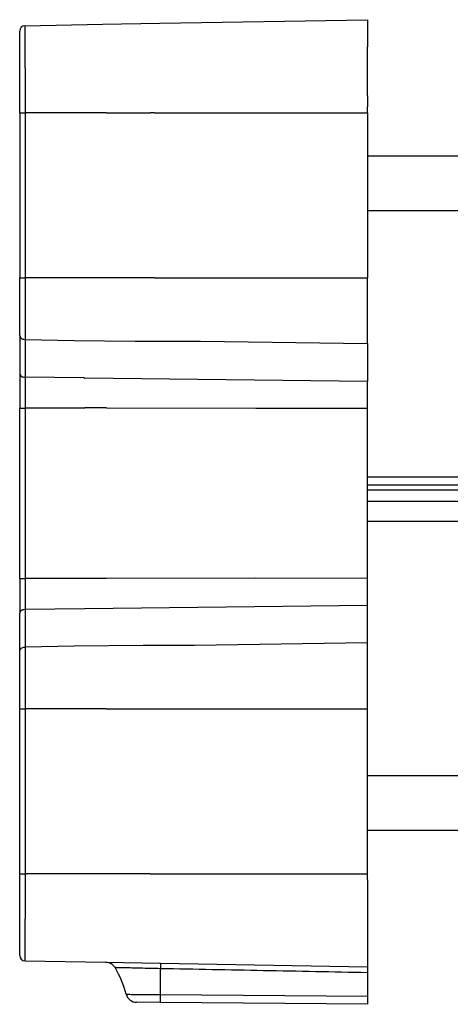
# Model space of a CAD drawing. Header units: millimetres. Extents: x -286 to 97, y 76 to 166.
# Tile 1 of 7: x -286 to -246, y 76 to 166. Entities that reach past the tile are written whole.
import ezdxf

# ---------------------------------------------------------------- set-up
doc = ezdxf.new("R2010")
doc.units = ezdxf.units.MM

# ---------------------------------------------------------------- blocks, each defined once
blk = doc.blocks.new('Typenschild-S60-PSU-Kopie-L5_0007851-schwarz__16', base_point=(-280.188, 112.129))
at = {"color": 1, "linetype": 'Continuous'}
for p, q in [((-280.138, 133.312), (-280.188, 133.335)), ((-280.138, 133.312), (-280.088, 133.312)), ((-280.138, 112.129), (-280.088, 112.129))]:
    blk.add_line(p, q, dxfattribs=at)
blk = doc.blocks.new('Typenschild-S60-PSU__17', base_point=(-280.138, 112.129))
at = {"color": 1, "linetype": 'Continuous'}
for p, q in [((-280.138, 133.312), (-280.088, 133.312)), ((-280.138, 112.129), (-280.088, 112.129))]:
    blk.add_line(p, q, dxfattribs=at)
blk = doc.blocks.new('Rueckplatte__18', base_point=(-280.088, 102.904))
at = {"color": 1, "linetype": 'Continuous'}
for p, q in [((-278.088, 142.538), (-280.088, 142.538)), ((-278.088, 130.567), (-280.088, 130.567)), ((-278.088, 114.874), (-280.088, 114.874)), ((-278.088, 102.904), (-280.088, 102.904))]:
    blk.add_line(p, q, dxfattribs=at)
blk = doc.blocks.new('Gehaeuseschale-oben-L5_0007875-schwarz__20', base_point=(-254.088, 121.972))
at = {"color": 7, "linetype": 'Continuous'}
for p, q in [((-236.25, 153.721), (-254.088, 153.721)), ((-254.088, 124.221), (35.912, 124.221))]:
    blk.add_line(p, q, dxfattribs=at)
at = {"color": 1, "linetype": 'Continuous'}
for p, q in [((-254.088, 148.721), (35.912, 148.721)), ((35.912, 121.972), (-254.088, 121.972))]:
    blk.add_line(p, q, dxfattribs=at)
blk = doc.blocks.new('Gehaeuseschale-oben__21', base_point=(-254.088, 121.972))
at = {"color": 7, "linetype": 'Continuous'}
for p, q in [((-236.25, 153.721), (-254.088, 153.721)), ((-254.088, 124.221), (35.912, 124.221))]:
    blk.add_line(p, q, dxfattribs=at)
at = {"color": 1, "linetype": 'Continuous'}
for p, q in [((-254.088, 148.721), (35.912, 148.721)), ((35.912, 121.972), (-254.088, 121.972))]:
    blk.add_line(p, q, dxfattribs=at)
blk = doc.blocks.new('Gehaeuseschale-unten__22', base_point=(-254.088, 91.721))
at = {"color": 1, "linetype": 'Continuous'}
for p, q in [((35.912, 123.469), (-254.088, 123.469)), ((-254.088, 123.045), (35.912, 123.045)), ((35.912, 121.972), (-254.088, 121.972)), ((-254.088, 120.144), (32.112, 120.157)), ((-243.159, 96.721), (-254.088, 96.721))]:
    blk.add_line(p, q, dxfattribs=at)
at = {"color": 7, "linetype": 'Continuous'}
blk.add_line((-245.338, 91.721), (-254.088, 91.721), dxfattribs=at)
blk = doc.blocks.new('Gehaeuseschale-unten-L5_0007876-schwarz__23', base_point=(-254.088, 91.721))
at = {"color": 1, "linetype": 'Continuous'}
for p, q in [((35.912, 123.469), (-254.088, 123.469)), ((-254.088, 123.045), (35.912, 123.045)), ((35.912, 121.972), (-254.088, 121.972)), ((-254.088, 120.144), (32.112, 120.157)), ((-243.159, 96.721), (-254.088, 96.721))]:
    blk.add_line(p, q, dxfattribs=at)
at = {"color": 7, "linetype": 'Continuous'}
blk.add_line((-245.338, 91.721), (-254.088, 91.721), dxfattribs=at)
blk = doc.blocks.new('Verbindungsteil__26', base_point=(-286.088, 75.721))
at = {"color": 7, "linetype": 'Continuous'}
for p, q in [((-285.597, 165.729), (-278.459, 165.854)), ((-278.459, 165.854), (-273.208, 165.946)), ((-273.208, 165.946), (-254.088, 166.279)), ((-254.088, 166.279), (-254.088, 165.448)), ((-286.088, 163.03), (-286.088, 165.229)), ((-254.088, 165.448), (-254.088, 163.773)), ((-286.088, 160.995), (-286.088, 163.03)), ((-254.088, 163.472), (-254.088, 163.773)), ((-254.088, 162.721), (-254.088, 163.472)), ((-254.088, 162.592), (-254.088, 162.721)), ((-254.088, 161.604), (-254.088, 162.592)), ((-254.088, 160.212), (-254.088, 161.604)), ((-286.088, 158.545), (-286.088, 160.995)), ((-254.088, 159.287), (-254.088, 160.212)), ((-286.088, 157.721), (-286.088, 158.545)), ((-254.088, 159.287), (-254.088, 158.566)), ((-254.088, 158.566), (-254.088, 158.279)), ((-286.088, 157.721), (-286.088, 157.229)), ((-254.088, 157.721), (-254.088, 158.279)), ((-254.088, 157.721), (-254.088, 157.029)), ((-286.088, 157.229), (-286.088, 156.51)), ((-254.088, 157.029), (-254.088, 148.721)), ((-286.088, 156.51), (-286.088, 154.352)), ((-286.088, 154.352), (-286.088, 142.534)), ((-254.088, 148.721), (-254.088, 145.517)), ((-254.088, 145.517), (-254.088, 144.054)), ((-254.088, 144.054), (-254.088, 142.534)), ((-286.088, 139.26), (-286.088, 142.534)), ((-254.088, 140.147), (-254.088, 142.534)), ((-254.088, 139.891), (-254.088, 140.147)), ((-254.088, 136.483), (-254.088, 139.891)), ((-286.088, 137.225), (-286.088, 139.26)), ((-286.088, 137.225), (-286.088, 135.775)), ((-254.088, 136.483), (-254.088, 134.929)), ((-286.088, 135.775), (-286.088, 133.74)), ((-254.088, 134.929), (-254.088, 132.997)), ((-286.088, 133.74), (-286.088, 130.564)), ((-254.088, 131.925), (-254.088, 132.997)), ((-254.088, 130.564), (-254.088, 131.925)), ((-286.088, 114.878), (-286.088, 130.564)), ((-254.088, 114.878), (-254.088, 130.564)), ((-286.088, 114.878), (-286.088, 111.702)), ((-254.088, 113.517), (-254.088, 114.878)), ((-254.088, 112.444), (-254.088, 113.517)), ((-254.088, 110.512), (-254.088, 112.444)), ((-286.088, 109.667), (-286.088, 111.702)), ((-254.088, 108.959), (-254.088, 110.512)), ((-286.088, 108.216), (-286.088, 109.667)), ((-254.088, 105.55), (-254.088, 108.959)), ((-286.088, 106.182), (-286.088, 108.216)), ((-286.088, 102.907), (-286.088, 106.182)), ((-254.088, 105.294), (-254.088, 105.55)), ((-254.088, 102.907), (-254.088, 105.294)), ((-286.088, 91.09), (-286.088, 102.907)), ((-254.088, 101.388), (-254.088, 102.907)), ((-254.088, 99.925), (-254.088, 101.388)), ((-254.088, 96.721), (-254.088, 99.925)), ((-254.088, 88.412), (-254.088, 96.721)), ((-286.088, 88.931), (-286.088, 91.09)), ((-286.088, 88.212), (-286.088, 88.931)), ((-286.088, 87.721), (-286.088, 88.212)), ((-254.088, 87.721), (-254.088, 88.412)), ((-286.088, 86.897), (-286.088, 87.721)), ((-254.088, 87.162), (-254.088, 87.721)), ((-254.088, 87.162), (-254.088, 86.876)), ((-286.088, 84.446), (-286.088, 86.897)), ((-254.088, 86.876), (-254.088, 86.154)), ((-254.088, 86.154), (-254.088, 83.838)), ((-286.088, 82.411), (-286.088, 84.446)), ((-254.088, 83.838), (-254.088, 82.229)), ((-286.088, 80.212), (-286.088, 82.411)), ((-254.088, 82.229), (-254.088, 81.669)), ((-254.088, 81.669), (-254.088, 79.162)), ((-285.597, 79.712), (-278.182, 79.583)), ((-278.182, 79.583), (-273.182, 79.495)), ((-273.182, 79.495), (-273.136, 79.495)), ((-273.136, 79.495), (-254.088, 79.162)), ((-254.088, 79.162), (-254.088, 78.672)), ((-254.088, 78.672), (-254.088, 78.626)), ((-254.088, 78.626), (-254.088, 76.472)), ((-254.088, 76.472), (-254.088, 75.721)), ((-273.139, 75.887), (-275.34, 75.906)), ((-254.088, 75.721), (-273.139, 75.887))]:
    blk.add_line(p, q, dxfattribs=at)
at = {"color": 1, "linetype": 'Continuous'}
for p, q in [((-285.597, 163.384), (-285.597, 165.729)), ((-285.597, 161.852), (-285.597, 163.384)), ((-285.597, 161.852), (-285.597, 160.642)), ((-285.597, 160.642), (-285.597, 158.898)), ((-285.597, 158.898), (-285.597, 157.721)), ((-286.088, 157.721), (-285.597, 157.721)), ((-285.597, 157.721), (-285.597, 156.157)), ((-280.138, 157.721), (-285.597, 157.721)), ((-280.088, 157.721), (-280.138, 157.721)), ((-278.088, 157.721), (-280.088, 157.721)), ((-278.088, 157.721), (-274.088, 157.721)), ((-273.695, 157.721), (-274.088, 157.721)), ((-273.695, 157.721), (-265.542, 157.721)), ((-265.542, 157.721), (-254.58, 157.721)), ((-254.58, 157.721), (-254.088, 157.721)), ((-285.597, 156.157), (-285.597, 153.852)), ((-285.597, 153.852), (-285.597, 142.534)), ((-286.088, 142.534), (-285.597, 142.534)), ((-281.952, 142.534), (-285.597, 142.534)), ((-285.597, 142.534), (-285.597, 139.613)), ((-280.138, 142.534), (-281.952, 142.534)), ((-280.088, 142.538), (-280.138, 142.534)), ((-278.088, 142.538), (-280.088, 142.538)), ((-274.088, 142.534), (-278.088, 142.538)), ((-273.695, 142.534), (-274.088, 142.534)), ((-273.695, 142.534), (-271.588, 142.534)), ((-271.588, 142.534), (-268.338, 142.534)), ((-268.338, 142.534), (-264.088, 142.534)), ((-264.088, 142.534), (-254.58, 142.534)), ((-254.58, 142.534), (-254.088, 142.534)), ((-285.597, 139.613), (-285.597, 136.872)), ((-285.597, 136.872), (-281.088, 136.784)), ((-285.597, 136.872), (-285.597, 136.128)), ((-281.088, 136.784), (-275.466, 136.71)), ((-285.597, 136.128), (-285.597, 133.386)), ((-275.466, 136.71), (-275.259, 136.711)), ((-275.259, 136.711), (-273.966, 136.711)), ((-273.966, 136.711), (-273.76, 136.71)), ((-273.76, 136.71), (-272.466, 136.71)), ((-272.466, 136.71), (-272.259, 136.711)), ((-272.259, 136.711), (-270.966, 136.711)), ((-270.966, 136.711), (-270.76, 136.71)), ((-270.76, 136.71), (-269.466, 136.71)), ((-269.466, 136.71), (-254.088, 136.483)), ((-280.188, 133.335), (-285.597, 133.386)), ((-285.597, 133.386), (-285.597, 130.564)), ((-280.138, 133.312), (-280.188, 133.335)), ((-280.138, 133.312), (-280.088, 133.312)), ((-254.088, 132.997), (-280.088, 133.312)), ((-286.088, 130.564), (-285.597, 130.564)), ((-285.597, 130.564), (-285.597, 114.878)), ((-280.188, 130.564), (-285.597, 130.564)), ((-280.138, 130.564), (-280.188, 130.564)), ((-280.088, 130.567), (-280.138, 130.564)), ((-278.088, 130.567), (-280.088, 130.567)), ((-278.088, 130.567), (-264.373, 130.538)), ((-264.373, 130.538), (-254.088, 130.564)), ((-286.088, 114.878), (-285.597, 114.878)), ((-285.597, 114.878), (-285.597, 112.055)), ((-280.138, 114.878), (-285.597, 114.878)), ((-280.088, 114.874), (-280.138, 114.878)), ((-278.088, 114.874), (-280.088, 114.874)), ((-264.373, 114.904), (-278.088, 114.874)), ((-254.088, 114.878), (-264.373, 114.904)), ((-280.088, 112.129), (-254.088, 112.444)), ((-285.597, 112.055), (-280.138, 112.129)), ((-285.597, 112.055), (-285.597, 109.313)), ((-280.138, 112.129), (-280.088, 112.129)), ((-285.597, 109.313), (-285.597, 108.57)), ((-274.717, 108.73), (-281.088, 108.658)), ((-274.51, 108.732), (-274.717, 108.73)), ((-273.216, 108.732), (-274.51, 108.732)), ((-273.01, 108.73), (-273.216, 108.732)), ((-271.717, 108.73), (-273.01, 108.73)), ((-271.51, 108.731), (-271.717, 108.73)), ((-270.216, 108.731), (-271.51, 108.731)), ((-270.01, 108.731), (-270.216, 108.731)), ((-254.088, 108.959), (-270.01, 108.731)), ((-281.088, 108.658), (-285.597, 108.57)), ((-285.597, 108.57), (-285.597, 105.828)), ((-285.597, 105.828), (-285.597, 102.907)), ((-286.088, 102.907), (-285.597, 102.907)), ((-285.597, 102.907), (-285.597, 91.59)), ((-281.952, 102.907), (-285.597, 102.907)), ((-280.138, 102.907), (-281.952, 102.907)), ((-280.088, 102.904), (-280.138, 102.907)), ((-278.088, 102.904), (-280.088, 102.904)), ((-278.088, 102.904), (-274.088, 102.907)), ((-274.088, 102.907), (-273.695, 102.907)), ((-273.695, 102.907), (-271.588, 102.907)), ((-271.588, 102.907), (-268.338, 102.907)), ((-268.338, 102.907), (-264.088, 102.907)), ((-264.088, 102.907), (-254.58, 102.907)), ((-254.58, 102.907), (-254.088, 102.907)), ((-285.597, 91.59), (-285.597, 89.285)), ((-285.597, 89.285), (-285.597, 87.721)), ((-286.088, 87.721), (-285.597, 87.721)), ((-285.597, 87.721), (-285.597, 86.543)), ((-280.138, 87.721), (-285.597, 87.721)), ((-280.088, 87.721), (-280.138, 87.721)), ((-278.088, 87.721), (-280.088, 87.721)), ((-274.088, 87.721), (-278.088, 87.721)), ((-274.088, 87.721), (-273.695, 87.721)), ((-273.695, 87.721), (-265.542, 87.721)), ((-265.542, 87.721), (-254.58, 87.721)), ((-254.58, 87.721), (-254.088, 87.721)), ((-285.597, 86.543), (-285.597, 84.8)), ((-285.597, 84.8), (-285.597, 83.59)), ((-285.597, 82.058), (-285.597, 83.59)), ((-285.597, 79.712), (-285.597, 82.058)), ((-273.148, 76.623), (-273.141, 78.996)), ((-273.148, 76.623), (-254.088, 76.472))]:
    blk.add_line(p, q, dxfattribs=at)
at = {"color": 7, "linetype": 'Continuous'}
for centre, radius, start, end in [((-285.588, 165.229), 0.5, 91, 180), ((-285.588, 80.212), 0.5, 180, 269), ((-278.178, 78.57), 1.012, 31.08777, 90.23279), ((-285.971, 74.069), 10.012, 14.88488, 30.12166), ((-275.331, 76.906), 1, 195.39451, 269.48827)]:
    blk.add_arc(centre, radius, start, end, dxfattribs=at)
at = {"color": 1, "linetype": 'Continuous'}
for points in [[(-286.088, 137.225), (-285.945, 136.977), (-285.597, 136.872)], [(-286.088, 133.74), (-285.945, 133.492), (-285.597, 133.386)], [(-286.088, 111.702), (-285.945, 111.949), (-285.597, 112.055)], [(-286.088, 108.216), (-285.945, 108.464), (-285.597, 108.57)], [(-273.182, 78.997), (-273.854, 79.012), (-274.776, 79.034), (-275.376, 79.048), (-276.124, 79.065), (-276.562, 79.076), (-277.024, 79.086), (-277.168, 79.09), (-277.311, 79.093)], [(-273.141, 78.996), (-273.177, 78.997), (-273.182, 78.997)], [(-273.136, 79.495), (-273.136, 79.46), (-273.136, 79.361), (-273.137, 79.316), (-273.138, 79.189), (-273.141, 78.996)], [(-254.088, 78.626), (-258.868, 78.719), (-263.647, 78.812), (-268.394, 78.904), (-273.141, 78.996)], [(-276.295, 76.641), (-275.836, 76.638), (-275.377, 76.635), (-274.992, 76.633), (-274.356, 76.63), (-273.658, 76.626), (-273.148, 76.623)], [(-273.139, 75.887), (-273.144, 76.009), (-273.146, 76.055), (-273.148, 76.297), (-273.148, 76.504), (-273.148, 76.623)]]:
    blk.add_spline(points, degree=3, dxfattribs=at)
blk = doc.blocks.new('Verbindungsteil-L5_0007877-schwarz__27', base_point=(-286.088, 75.721))
at = {"color": 7, "linetype": 'Continuous'}
for p, q in [((-285.597, 165.729), (-278.459, 165.854)), ((-278.459, 165.854), (-273.208, 165.946)), ((-273.208, 165.946), (-254.088, 166.279)), ((-254.088, 166.279), (-254.088, 165.448)), ((-286.088, 163.03), (-286.088, 165.229)), ((-254.088, 165.448), (-254.088, 163.773)), ((-286.088, 160.995), (-286.088, 163.03)), ((-254.088, 163.472), (-254.088, 163.773)), ((-254.088, 162.721), (-254.088, 163.472)), ((-254.088, 162.592), (-254.088, 162.721)), ((-254.088, 161.604), (-254.088, 162.592)), ((-254.088, 160.212), (-254.088, 161.604)), ((-286.088, 158.545), (-286.088, 160.995)), ((-254.088, 159.287), (-254.088, 160.212)), ((-286.088, 157.721), (-286.088, 158.545)), ((-254.088, 159.287), (-254.088, 158.566)), ((-254.088, 158.566), (-254.088, 158.279)), ((-286.088, 157.721), (-286.088, 157.229)), ((-254.088, 157.721), (-254.088, 158.279)), ((-254.088, 157.721), (-254.088, 157.029)), ((-286.088, 157.229), (-286.088, 156.51)), ((-254.088, 157.029), (-254.088, 148.721)), ((-286.088, 156.51), (-286.088, 154.352)), ((-286.088, 154.352), (-286.088, 142.534)), ((-254.088, 148.721), (-254.088, 145.517)), ((-254.088, 145.517), (-254.088, 144.054)), ((-254.088, 144.054), (-254.088, 142.534)), ((-286.088, 139.26), (-286.088, 142.534)), ((-254.088, 140.147), (-254.088, 142.534)), ((-254.088, 139.891), (-254.088, 140.147)), ((-254.088, 136.483), (-254.088, 139.891)), ((-286.088, 137.225), (-286.088, 139.26)), ((-286.088, 137.225), (-286.088, 135.775)), ((-254.088, 136.483), (-254.088, 134.929)), ((-286.088, 135.775), (-286.088, 133.74)), ((-254.088, 134.929), (-254.088, 132.997)), ((-286.088, 133.74), (-286.088, 130.564)), ((-254.088, 131.925), (-254.088, 132.997)), ((-254.088, 130.564), (-254.088, 131.925)), ((-286.088, 114.878), (-286.088, 130.564)), ((-254.088, 114.878), (-254.088, 130.564)), ((-286.088, 114.878), (-286.088, 111.702)), ((-254.088, 113.517), (-254.088, 114.878)), ((-254.088, 112.444), (-254.088, 113.517)), ((-254.088, 110.512), (-254.088, 112.444)), ((-286.088, 109.667), (-286.088, 111.702)), ((-254.088, 108.959), (-254.088, 110.512)), ((-286.088, 108.216), (-286.088, 109.667)), ((-254.088, 105.55), (-254.088, 108.959)), ((-286.088, 106.182), (-286.088, 108.216)), ((-286.088, 102.907), (-286.088, 106.182)), ((-254.088, 105.294), (-254.088, 105.55)), ((-254.088, 102.907), (-254.088, 105.294)), ((-286.088, 91.09), (-286.088, 102.907)), ((-254.088, 101.388), (-254.088, 102.907)), ((-254.088, 99.925), (-254.088, 101.388)), ((-254.088, 96.721), (-254.088, 99.925)), ((-254.088, 88.412), (-254.088, 96.721)), ((-286.088, 88.931), (-286.088, 91.09)), ((-286.088, 88.212), (-286.088, 88.931)), ((-286.088, 87.721), (-286.088, 88.212)), ((-254.088, 87.721), (-254.088, 88.412)), ((-286.088, 86.897), (-286.088, 87.721)), ((-254.088, 87.162), (-254.088, 87.721)), ((-254.088, 87.162), (-254.088, 86.876)), ((-286.088, 84.446), (-286.088, 86.897)), ((-254.088, 86.876), (-254.088, 86.154)), ((-254.088, 86.154), (-254.088, 83.838)), ((-286.088, 82.411), (-286.088, 84.446)), ((-254.088, 83.838), (-254.088, 82.229)), ((-286.088, 80.212), (-286.088, 82.411)), ((-254.088, 82.229), (-254.088, 81.669)), ((-254.088, 81.669), (-254.088, 79.162)), ((-285.597, 79.712), (-278.182, 79.583)), ((-278.182, 79.583), (-273.182, 79.495)), ((-273.182, 79.495), (-273.136, 79.495)), ((-273.136, 79.495), (-254.088, 79.162)), ((-254.088, 79.162), (-254.088, 78.672)), ((-254.088, 78.672), (-254.088, 78.626)), ((-254.088, 78.626), (-254.088, 76.472)), ((-254.088, 76.472), (-254.088, 75.721)), ((-273.139, 75.887), (-275.34, 75.906)), ((-254.088, 75.721), (-273.139, 75.887))]:
    blk.add_line(p, q, dxfattribs=at)
at = {"color": 1, "linetype": 'Continuous'}
for p, q in [((-285.597, 163.384), (-285.597, 165.729)), ((-285.597, 161.852), (-285.597, 163.384)), ((-285.597, 161.852), (-285.597, 160.642)), ((-285.597, 160.642), (-285.597, 158.898)), ((-285.597, 158.898), (-285.597, 157.721)), ((-286.088, 157.721), (-285.597, 157.721)), ((-285.597, 157.721), (-285.597, 156.157)), ((-280.138, 157.721), (-285.597, 157.721)), ((-280.088, 157.721), (-280.138, 157.721)), ((-278.088, 157.721), (-280.088, 157.721)), ((-278.088, 157.721), (-274.088, 157.721)), ((-273.695, 157.721), (-274.088, 157.721)), ((-273.695, 157.721), (-265.542, 157.721)), ((-265.542, 157.721), (-254.58, 157.721)), ((-254.58, 157.721), (-254.088, 157.721)), ((-285.597, 156.157), (-285.597, 153.852)), ((-285.597, 153.852), (-285.597, 142.534)), ((-286.088, 142.534), (-285.597, 142.534)), ((-281.952, 142.534), (-285.597, 142.534)), ((-285.597, 142.534), (-285.597, 139.613)), ((-280.138, 142.534), (-281.952, 142.534)), ((-280.088, 142.538), (-280.138, 142.534)), ((-278.088, 142.538), (-280.088, 142.538)), ((-274.088, 142.534), (-278.088, 142.538)), ((-273.695, 142.534), (-274.088, 142.534)), ((-273.695, 142.534), (-271.588, 142.534)), ((-271.588, 142.534), (-268.338, 142.534)), ((-268.338, 142.534), (-264.088, 142.534)), ((-264.088, 142.534), (-254.58, 142.534)), ((-254.58, 142.534), (-254.088, 142.534)), ((-285.597, 139.613), (-285.597, 136.872)), ((-285.597, 136.872), (-281.088, 136.784)), ((-285.597, 136.872), (-285.597, 136.128)), ((-281.088, 136.784), (-275.466, 136.71)), ((-285.597, 136.128), (-285.597, 133.386)), ((-275.466, 136.71), (-275.259, 136.711)), ((-275.259, 136.711), (-273.966, 136.711)), ((-273.966, 136.711), (-273.76, 136.71)), ((-273.76, 136.71), (-272.466, 136.71)), ((-272.466, 136.71), (-272.259, 136.711)), ((-272.259, 136.711), (-270.966, 136.711)), ((-270.966, 136.711), (-270.76, 136.71)), ((-270.76, 136.71), (-269.466, 136.71)), ((-269.466, 136.71), (-254.088, 136.483)), ((-280.188, 133.335), (-285.597, 133.386)), ((-285.597, 133.386), (-285.597, 130.564)), ((-280.138, 133.312), (-280.188, 133.335)), ((-280.138, 133.312), (-280.088, 133.312)), ((-254.088, 132.997), (-280.088, 133.312)), ((-286.088, 130.564), (-285.597, 130.564)), ((-285.597, 130.564), (-285.597, 114.878)), ((-280.188, 130.564), (-285.597, 130.564)), ((-280.138, 130.564), (-280.188, 130.564)), ((-280.088, 130.567), (-280.138, 130.564)), ((-278.088, 130.567), (-280.088, 130.567)), ((-278.088, 130.567), (-264.373, 130.538)), ((-264.373, 130.538), (-254.088, 130.564)), ((-286.088, 114.878), (-285.597, 114.878)), ((-285.597, 114.878), (-285.597, 112.055)), ((-280.138, 114.878), (-285.597, 114.878)), ((-280.088, 114.874), (-280.138, 114.878)), ((-278.088, 114.874), (-280.088, 114.874)), ((-264.373, 114.904), (-278.088, 114.874)), ((-254.088, 114.878), (-264.373, 114.904)), ((-280.088, 112.129), (-254.088, 112.444)), ((-285.597, 112.055), (-280.138, 112.129)), ((-285.597, 112.055), (-285.597, 109.313)), ((-280.138, 112.129), (-280.088, 112.129)), ((-285.597, 109.313), (-285.597, 108.57)), ((-274.717, 108.73), (-281.088, 108.658)), ((-274.51, 108.732), (-274.717, 108.73)), ((-273.216, 108.732), (-274.51, 108.732)), ((-273.01, 108.73), (-273.216, 108.732)), ((-271.717, 108.73), (-273.01, 108.73)), ((-271.51, 108.731), (-271.717, 108.73)), ((-270.216, 108.731), (-271.51, 108.731)), ((-270.01, 108.731), (-270.216, 108.731)), ((-254.088, 108.959), (-270.01, 108.731)), ((-281.088, 108.658), (-285.597, 108.57)), ((-285.597, 108.57), (-285.597, 105.828)), ((-285.597, 105.828), (-285.597, 102.907)), ((-286.088, 102.907), (-285.597, 102.907)), ((-285.597, 102.907), (-285.597, 91.59)), ((-281.952, 102.907), (-285.597, 102.907)), ((-280.138, 102.907), (-281.952, 102.907)), ((-280.088, 102.904), (-280.138, 102.907)), ((-278.088, 102.904), (-280.088, 102.904)), ((-278.088, 102.904), (-274.088, 102.907)), ((-274.088, 102.907), (-273.695, 102.907)), ((-273.695, 102.907), (-271.588, 102.907)), ((-271.588, 102.907), (-268.338, 102.907)), ((-268.338, 102.907), (-264.088, 102.907)), ((-264.088, 102.907), (-254.58, 102.907)), ((-254.58, 102.907), (-254.088, 102.907)), ((-285.597, 91.59), (-285.597, 89.285)), ((-285.597, 89.285), (-285.597, 87.721)), ((-286.088, 87.721), (-285.597, 87.721)), ((-285.597, 87.721), (-285.597, 86.543)), ((-280.138, 87.721), (-285.597, 87.721)), ((-280.088, 87.721), (-280.138, 87.721)), ((-278.088, 87.721), (-280.088, 87.721)), ((-274.088, 87.721), (-278.088, 87.721)), ((-274.088, 87.721), (-273.695, 87.721)), ((-273.695, 87.721), (-265.542, 87.721)), ((-265.542, 87.721), (-254.58, 87.721)), ((-254.58, 87.721), (-254.088, 87.721)), ((-285.597, 86.543), (-285.597, 84.8)), ((-285.597, 84.8), (-285.597, 83.59)), ((-285.597, 82.058), (-285.597, 83.59)), ((-285.597, 79.712), (-285.597, 82.058)), ((-273.148, 76.623), (-273.141, 78.996)), ((-273.148, 76.623), (-254.088, 76.472))]:
    blk.add_line(p, q, dxfattribs=at)
at = {"color": 7, "linetype": 'Continuous'}
for centre, radius, start, end in [((-285.588, 165.229), 0.5, 91, 180), ((-285.588, 80.212), 0.5, 180, 269), ((-278.178, 78.57), 1.012, 31.08777, 90.23279), ((-285.971, 74.069), 10.012, 14.88488, 30.12166), ((-275.331, 76.906), 1, 195.39451, 269.48827)]:
    blk.add_arc(centre, radius, start, end, dxfattribs=at)
at = {"color": 1, "linetype": 'Continuous'}
for points in [[(-286.088, 137.225), (-285.945, 136.977), (-285.597, 136.872)], [(-286.088, 133.74), (-285.945, 133.492), (-285.597, 133.386)], [(-286.088, 111.702), (-285.945, 111.949), (-285.597, 112.055)], [(-286.088, 108.216), (-285.945, 108.464), (-285.597, 108.57)], [(-273.182, 78.997), (-273.854, 79.012), (-274.776, 79.034), (-275.376, 79.048), (-276.124, 79.065), (-276.562, 79.076), (-277.024, 79.086), (-277.168, 79.09), (-277.311, 79.093)], [(-273.141, 78.996), (-273.177, 78.997), (-273.182, 78.997)], [(-273.136, 79.495), (-273.136, 79.46), (-273.136, 79.361), (-273.137, 79.316), (-273.138, 79.189), (-273.141, 78.996)], [(-254.088, 78.626), (-258.868, 78.719), (-263.647, 78.812), (-268.394, 78.904), (-273.141, 78.996)], [(-276.295, 76.641), (-275.836, 76.638), (-275.377, 76.635), (-274.992, 76.633), (-274.356, 76.63), (-273.658, 76.626), (-273.148, 76.623)], [(-273.139, 75.887), (-273.144, 76.009), (-273.146, 76.055), (-273.148, 76.297), (-273.148, 76.504), (-273.148, 76.623)]]:
    blk.add_spline(points, degree=3, dxfattribs=at)
blk = doc.blocks.new('Netzteil-S60__33', base_point=(-286.088, 75.721))
for name, p in [('Verbindungsteil__26', (-286.088, 75.721)), ('Verbindungsteil-L5_0007877-schwarz__27', (-286.088, 75.721)), ('Gehaeuseschale-oben-L5_0007875-schwarz__20', (-254.088, 121.972)), ('Gehaeuseschale-oben__21', (-254.088, 121.972)), ('Rueckplatte__18', (-280.088, 102.904)), ('Typenschild-S60-PSU-Kopie-L5_0007851-schwarz__16', (-280.188, 112.129)), ('Typenschild-S60-PSU__17', (-280.138, 112.129)), ('Gehaeuseschale-unten__22', (-254.088, 91.721)), ('Gehaeuseschale-unten-L5_0007876-schwarz__23', (-254.088, 91.721))]:
    blk.add_blockref(name, p)
blk = doc.blocks.new('SA_LinksA', base_point=(-94.588, 121))
blk.add_blockref('Netzteil-S60__33', (-286.088, 75.721))

msp = doc.modelspace()

# ---------------------------------------------------------------- block references
msp.add_blockref('SA_LinksA', (-94.588, 121))

doc.saveas('drawing.dxf')
